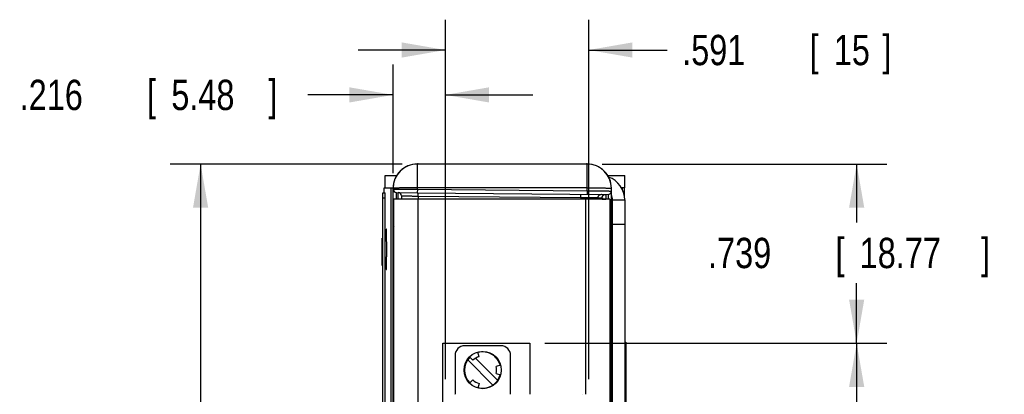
# Model space of a CAD drawing. Header units: inches. Extents: x 0 to 22, y 0 to 17.
# Tile 25 of 26: x 12.7 to 16.7, y 11.6 to 13.1. Entities that reach past the tile are written whole.
import ezdxf

# ---------------------------------------------------------------- set-up
doc = ezdxf.new("R2010")
doc.units = ezdxf.units.IN
doc.header["$LTSCALE"] = 1.21
doc.header["$MEASUREMENT"] = 0
doc.layers.get('0').update_dxf_attribs({"linetype": 'CONTINUOUS'})
doc.layers.add('DIMENSIONS', color=7, linetype='CONTINUOUS')
doc.styles.get("Standard").update_dxf_attribs({"font": 'txt', "width": 0.8})
doc.dimstyles.new('DIMSTYLE_1', dxfattribs={"dimtxt": 0.125, "dimasz": 0.18, "dimexe": 0.18, "dimexo": 0.0625, "dimgap": 0.09, "dimtad": 0, "dimtih": 1, "dimtoh": 1, "dimdec": 3, "dimzin": 4, "dimdsep": 46, "dimtxsty": 'STANDARD', "dimblk": '_FILLED', "dimblk1": '_FILLED', "dimblk2": '_FILLED', "dimcen": 0.09, "dimadec": 0, "dimazin": 0, "dimtp": 0.01, "dimtm": 0.01, "dimtfac": 1, "dimtdec": 3, "dimtofl": 0, "dimtmove": 0, "dimatfit": 3, "dimldrblk": '_FILLED', "dimfxl": 1, "dimtolj": 1, "dimtzin": 4, "dimarcsym": 0})

# ---------------------------------------------------------------- blocks, each defined once
blk = doc.blocks.new('_FILLED')
at = {"color": 0, "linetype": 'BYBLOCK'}
blk.add_solid([(0, 0), (-1, 0.174), (-1, -0.174)], dxfattribs=at)
blk = doc.blocks.new('*D3')
at = {"layer": 'DIMENSIONS', "color": 2, "linetype": 'CONTINUOUS'}
for p, q in [((14.2435, 12.5373), (13.2876, 12.5373)), ((13.4126, 12.5373), (13.4126, 11.023)), ((13.4126, 9.0683), (13.4126, 10.773)), ((14.2435, 9.0683), (13.2876, 9.0683))]:
    blk.add_line(p, q, dxfattribs=at)
at = {"layer": 'DIMENSIONS', "color": 2, "linetype": 'CONTINUOUS', "xscale": 0.18, "yscale": 0.18, "zscale": 0.18}
for p, rotation in [((13.4126, 12.5373), 90), ((13.4126, 9.0683), 270)]:
    blk.add_blockref('_FILLED', p, dxfattribs=dict(at, rotation=rotation))
at = {"layer": 'DIMENSIONS', "color": 2, "linetype": 'CONTINUOUS', "width": 0.8}
for s, p in [('3.469', (12.7501, 10.8355)), ('[', (13.3751, 10.8355)), ('88.11', (13.4751, 10.8355)), (']', (13.9751, 10.8355))]:
    blk.add_text(s, height=0.125, dxfattribs=at).set_placement(p)
blk = doc.blocks.new('*D4')
at = {"layer": 'DIMENSIONS', "color": 2, "linetype": 'CONTINUOUS'}
for p, q in [((15.0685, 12.5373), (16.242, 12.5373)), ((16.117, 12.5373), (16.117, 12.2955)), ((16.117, 11.7983), (16.117, 12.0455)), ((14.832, 11.7983), (16.242, 11.7983))]:
    blk.add_line(p, q, dxfattribs=at)
at = {"layer": 'DIMENSIONS', "color": 2, "linetype": 'CONTINUOUS', "xscale": 0.18, "yscale": 0.18, "zscale": 0.18}
for p, rotation in [((16.117, 12.5373), 90), ((16.117, 11.7983), 270)]:
    blk.add_blockref('_FILLED', p, dxfattribs=dict(at, rotation=rotation))
at = {"layer": 'DIMENSIONS', "color": 2, "linetype": 'CONTINUOUS', "width": 0.8}
for s, p in [('.739', (15.5045, 12.108)), ('[', (16.0295, 12.108)), ('18.77', (16.1295, 12.108)), (']', (16.6295, 12.108))]:
    blk.add_text(s, height=0.125, dxfattribs=at).set_placement(p)
blk = doc.blocks.new('*D5')
at = {"layer": 'DIMENSIONS', "color": 2, "linetype": 'CONTINUOUS'}
for p, q in [((14.832, 11.7983), (16.242, 11.7983)), ((16.117, 11.7983), (16.117, 10.8486)), ((16.117, 9.3783), (16.117, 10.5986)), ((14.832, 9.3783), (16.242, 9.3783))]:
    blk.add_line(p, q, dxfattribs=at)
at = {"layer": 'DIMENSIONS', "color": 2, "linetype": 'CONTINUOUS', "xscale": 0.18, "yscale": 0.18, "zscale": 0.18}
for p, rotation in [((16.117, 11.7983), 90), ((16.117, 9.3783), 270)]:
    blk.add_blockref('_FILLED', p, dxfattribs=dict(at, rotation=rotation))
at = {"layer": 'DIMENSIONS', "color": 2, "linetype": 'CONTINUOUS', "width": 0.8}
for s, p in [('2.420', (15.4545, 10.6611)), ('[', (16.0795, 10.6611)), ('61.47', (16.1795, 10.6611)), (']', (16.6795, 10.6611))]:
    blk.add_text(s, height=0.125, dxfattribs=at).set_placement(p)
blk = doc.blocks.new('*D6')
at = {"layer": 'DIMENSIONS', "color": 2, "linetype": 'CONTINUOUS'}
for p, q in [((14.206, 12.4998), (14.206, 12.9473)), ((14.4218, 11.6502), (14.4218, 12.9473)), ((14.206, 12.8223), (13.8543, 12.8223)), ((14.4218, 12.8223), (14.7818, 12.8223))]:
    blk.add_line(p, q, dxfattribs=at)
at = {"layer": 'DIMENSIONS', "color": 2, "linetype": 'CONTINUOUS', "xscale": 0.18, "yscale": 0.18, "zscale": 0.18}
blk.add_blockref('_FILLED', (14.206, 12.8223), dxfattribs=at)
at = {"layer": 'DIMENSIONS', "color": 2, "linetype": 'CONTINUOUS', "xscale": 0.18, "yscale": 0.18, "zscale": 0.18, "rotation": 180}
blk.add_blockref('_FILLED', (14.4218, 12.8223), dxfattribs=at)
at = {"layer": 'DIMENSIONS', "color": 2, "linetype": 'CONTINUOUS', "width": 0.8}
for s, p in [('.216', (12.6668, 12.7598)), ('[', (13.1918, 12.7598)), ('5.48', (13.2918, 12.7598)), (']', (13.6918, 12.7598))]:
    blk.add_text(s, height=0.125, dxfattribs=at).set_placement(p)
blk = doc.blocks.new('*D7')
at = {"layer": 'DIMENSIONS', "color": 2, "linetype": 'CONTINUOUS'}
for p, q in [((14.4218, 11.6502), (14.4218, 13.1324)), ((15.0124, 11.6501), (15.0124, 13.1324)), ((14.4218, 13.0074), (14.0618, 13.0074)), ((15.0124, 13.0074), (15.3353, 13.0074))]:
    blk.add_line(p, q, dxfattribs=at)
at = {"layer": 'DIMENSIONS', "color": 2, "linetype": 'CONTINUOUS', "xscale": 0.18, "yscale": 0.18, "zscale": 0.18}
blk.add_blockref('_FILLED', (14.4218, 13.0074), dxfattribs=at)
at = {"layer": 'DIMENSIONS', "color": 2, "linetype": 'CONTINUOUS', "xscale": 0.18, "yscale": 0.18, "zscale": 0.18, "rotation": 180}
blk.add_blockref('_FILLED', (15.0124, 13.0074), dxfattribs=at)
at = {"layer": 'DIMENSIONS', "color": 2, "linetype": 'CONTINUOUS', "width": 0.8}
for s, p in [('.591', (15.3978, 12.9449)), ('[', (15.9228, 12.9449)), ('15', (16.0228, 12.9449)), (']', (16.2228, 12.9449))]:
    blk.add_text(s, height=0.125, dxfattribs=at).set_placement(p)

msp = doc.modelspace()

# ---------------------------------------------------------------- linework, layer by layer
at = {"color": 7, "linetype": 'CONTINUOUS'}
for p, q in [((14.306, 12.5374), (14.306, 12.5374)), ((14.3075, 12.5374), (14.306, 12.5374)), ((14.3064, 12.5373), (14.306, 12.5374)), ((14.306, 12.433), (14.306, 12.5373)), ((15.006, 12.5373), (14.306, 12.5373)), ((14.3065, 12.5374), (14.3065, 12.5374)), ((14.3065, 12.5374), (14.3065, 12.5374)), ((14.3075, 12.5374), (14.3075, 12.5374)), ((15.006, 12.5374), (15.0044, 12.5374)), ((15.0045, 12.5374), (15.0044, 12.5374)), ((15.0056, 12.5373), (15.006, 12.5374)), ((15.006, 12.5374), (15.006, 12.5374)), ((15.006, 12.4268), (15.006, 12.5373)), ((14.1735, 12.4393), (14.1735, 12.4893)), ((14.1735, 12.4893), (14.2206, 12.4893)), ((15.0914, 12.4893), (15.161, 12.4893)), ((15.161, 12.4393), (15.161, 12.4893)), ((14.1691, 12.419), (14.1691, 12.4393)), ((14.1691, 12.4393), (14.2061, 12.4393)), ((14.1969, 12.4393), (14.1969, 9.1873)), ((14.206, 12.4335), (14.206, 12.4374)), ((14.206, 9.1683), (14.206, 12.4332)), ((14.306, 12.433), (14.3059, 12.4189)), ((15.006, 12.439), (14.306, 12.439)), ((14.306, 12.433), (15.006, 12.4268)), ((15.006, 12.4268), (15.0059, 12.4128)), ((15.106, 9.1798), (15.106, 12.4374)), ((15.161, 12.4393), (15.1476, 12.4393)), ((15.1523, 12.4299), (15.1523, 12.4393)), ((15.1597, 12.4047), (15.1597, 12.4393)), ((14.1635, 9.1881), (14.1635, 12.419)), ((14.1635, 12.419), (14.1696, 12.419)), ((14.1635, 12.4181), (14.1735, 12.4181)), ((14.1635, 12.3981), (14.1735, 12.3981)), ((14.1735, 9.1881), (14.1735, 12.4188)), ((14.2085, 9.2133), (14.2085, 12.3924)), ((14.2385, 12.3924), (14.2085, 12.3924)), ((14.2089, 12.3923), (14.2085, 12.3923)), ((14.9999, 12.3923), (14.2089, 12.3923)), ((14.2197, 12.4197), (14.3059, 12.4189)), ((14.2312, 12.4196), (14.2312, 12.4192)), ((14.2385, 12.3923), (14.2385, 12.3924)), ((14.241, 12.4059), (14.241, 12.3923)), ((14.3059, 12.4189), (15.0921, 12.4121)), ((14.3085, 12.3923), (14.3085, 9.2133)), ((14.3098, 12.4051), (14.3098, 12.3923)), ((14.3098, 12.4051), (14.98, 12.3993)), ((14.98, 12.3993), (14.98, 12.3923)), ((14.9999, 12.3923), (14.9999, 11.5876)), ((15.0999, 12.3923), (14.9999, 12.3923)), ((15.0511, 12.3986), (15.0511, 12.3923)), ((15.0511, 12.3986), (15.0682, 12.3985)), ((15.0673, 12.3924), (15.0834, 12.3924)), ((15.0999, 12.3923), (15.0999, 9.2133)), ((15.106, 12.3893), (15.161, 12.3893)), ((15.1094, 12.3503), (15.1094, 12.3893)), ((15.1106, 12.3503), (15.1106, 12.3893)), ((15.111, 9.2173), (15.111, 12.3893)), ((15.161, 12.3893), (15.161, 9.2173)), ((14.206, 12.3398), (14.2085, 12.3398)), ((15.106, 12.3503), (15.111, 12.3503)), ((15.106, 12.3393), (15.111, 12.3393)), ((14.206, 12.3293), (14.2085, 12.3293)), ((15.106, 12.3322), (15.0999, 12.3322)), ((15.111, 12.2893), (15.161, 12.2893)), ((14.161, 12.1193), (14.161, 12.2313)), ((14.161, 12.2313), (14.1635, 12.2313)), ((14.1735, 12.2313), (14.1794, 12.2313)), ((14.2085, 12.1989), (14.206, 12.1989)), ((14.161, 12.1193), (14.1635, 12.1193)), ((14.1735, 12.1193), (14.1791, 12.1193)), ((14.4105, 9.3783), (14.4105, 11.7983)), ((14.4105, 11.7983), (14.7695, 11.7983)), ((14.6508, 11.7877), (14.5011, 11.7877)), ((14.7695, 11.7983), (14.7695, 11.5876)), ((15.161, 11.8033), (15.165, 11.8033)), ((15.165, 11.8033), (15.165, 9.8033)), ((14.4618, 11.7483), (14.4618, 11.5877)), ((14.5136, 11.73), (14.6176, 11.626)), ((14.535, 11.7281), (14.5211, 11.7419)), ((14.546, 11.7366), (14.6371, 11.6455)), ((14.5606, 11.7429), (14.5555, 11.7619)), ((14.6901, 11.5877), (14.6901, 11.7483)), ((15.161, 11.7433), (15.165, 11.7433)), ((14.6495, 11.7076), (14.6305, 11.7025)), ((14.6305, 11.6729), (14.6495, 11.6678)), ((14.5211, 11.6335), (14.535, 11.6473)), ((14.5606, 11.6326), (14.5555, 11.6135)), ((14.4572, 11.5878), (14.4572, 11.5878)), ((14.9887, 11.5876), (14.9887, 11.5878))]:
    msp.add_line(p, q, dxfattribs=at)
for points in [[(14.3093, 12.5373), (14.3088, 12.5374), (14.3082, 12.5374), (14.3075, 12.5374)], [(15.0044, 12.5374), (15.0038, 12.5374), (15.0031, 12.5374), (15.0027, 12.5373)]]:
    msp.add_lwpolyline(points, dxfattribs=at)
msp.add_circle((14.5754, 11.6877), 0.0768, dxfattribs=at)
for centre, radius, start, end in [((14.306, 12.4374), 0.1, 90, 180.0851), ((14.306, 12.4373), 0.1, 90, 180), ((14.3065, 12.5074), 0.03, 89.9816, 90.2482), ((14.3065, 12.5074), 0.03, 85.646, 89.9373), ((15.0055, 12.5074), 0.03, 90, 94.3339), ((15.006, 12.4374), 0.1, 359.9152, 90), ((15.006, 12.4373), 0.1, 0, 90), ((15.061, 12.3893), 0.1, 0, 70.3211), ((14.2198, 12.4335), 0.0138, 180, 269.5), ((15.0922, 12.4259), 0.0138, 269.5, 360), ((14.2272, 12.4059), 0.0138, 0, 88.6962), ((15.061, 12.3893), 0.05, 0, 25.7016), ((14.226, 12.2887), 0.02, 180, 208.8702), ((14.5011, 11.7483), 0.0394, 90, 180), ((14.6508, 11.7483), 0.0394, 0, 90), ((14.5754, 11.6877), 0.0748, 135.0191, 225), ((14.5754, 11.6877), 0.0571, 105, 135), ((14.5754, 11.6877), 0.0748, 14.9784, 105.0058), ((14.5754, 11.6877), 0.0571, 345, 15), ((14.5754, 11.6877), 0.0748, 255.0058, 344.9784), ((14.5754, 11.6877), 0.0571, 225, 255)]:
    msp.add_arc(centre, radius, start, end, dxfattribs=at)
for points in [[(14.2064, 12.4374), (14.2062, 12.4374), (14.206, 12.4374), (14.206, 12.4373)], [(14.206, 12.4335), (14.206, 12.4336), (14.2062, 12.4335), (14.2064, 12.4335)], [(15.1056, 12.4374), (15.1058, 12.4374), (15.106, 12.4374), (15.106, 12.4373)], [(15.1056, 12.4259), (15.1058, 12.4259), (15.106, 12.426), (15.106, 12.4259)], [(14.2196, 12.4195), (14.2196, 12.4196), (14.2196, 12.4196), (14.2196, 12.4197)], [(14.2274, 12.4194), (14.2274, 12.4195), (14.2274, 12.4196), (14.2274, 12.4196)], [(14.241, 12.4059), (14.2411, 12.4059), (14.2412, 12.4059), (14.2413, 12.4059)], [(15.0631, 12.4122), (15.0632, 12.4122), (15.0634, 12.4123), (15.0636, 12.4123)], [(15.0636, 12.4123), (15.064, 12.4123), (15.0643, 12.4123), (15.0647, 12.4123)], [(15.0822, 12.4122), (15.0823, 12.4121), (15.0823, 12.412), (15.0823, 12.4119)], [(15.0922, 12.4121), (15.0922, 12.412), (15.0921, 12.4119), (15.0921, 12.4119)]]:
    msp.add_open_spline(points, degree=3, dxfattribs=at)
for points, knots in [([(14.306, 12.439), (14.3031, 12.439), (14.2973, 12.439), (14.2887, 12.439), (14.2802, 12.439), (14.2719, 12.4389), (14.2638, 12.4388), (14.2561, 12.4388), (14.2488, 12.4387), (14.2419, 12.4386), (14.2355, 12.4385), (14.2296, 12.4384), (14.2243, 12.4383), (14.2196, 12.4382), (14.2156, 12.438), (14.2122, 12.4379), (14.2097, 12.4377), (14.2077, 12.4376), (14.2069, 12.4375), (14.2064, 12.4374)], [0, 0, 0, 0, 0.087461, 0.174257, 0.259727, 0.343221, 0.424104, 0.50176, 0.575599, 0.645059, 0.709612, 0.768766, 0.822074, 0.869129, 0.909574, 0.943105, 0.96947, 0.988475, 1, 1, 1, 1]), ([(14.2064, 12.4335), (14.2069, 12.4334), (14.2076, 12.4336), (14.2097, 12.4335), (14.2122, 12.4335), (14.2156, 12.4335), (14.2196, 12.4335), (14.2243, 12.4335), (14.2296, 12.4335), (14.2355, 12.4334), (14.2419, 12.4334), (14.2488, 12.4333), (14.2561, 12.4333), (14.2638, 12.4333), (14.2719, 12.4332), (14.2802, 12.4331), (14.2887, 12.4331), (14.2973, 12.433), (14.3031, 12.433), (14.306, 12.433)], [0, 0, 0, 0, 0.011437, 0.030393, 0.056726, 0.090251, 0.130699, 0.177764, 0.231067, 0.290219, 0.354757, 0.424201, 0.498055, 0.575727, 0.656651, 0.740166, 0.825657, 0.912497, 1, 1, 1, 1]), ([(15.006, 12.439), (15.0089, 12.439), (15.0147, 12.439), (15.0233, 12.439), (15.0318, 12.439), (15.0401, 12.4389), (15.0481, 12.4388), (15.0559, 12.4388), (15.0632, 12.4387), (15.0701, 12.4386), (15.0765, 12.4385), (15.0824, 12.4384), (15.0877, 12.4383), (15.0924, 12.4382), (15.0964, 12.438), (15.0997, 12.4379), (15.1023, 12.4377), (15.1043, 12.4376), (15.1051, 12.4375), (15.1056, 12.4374)], [0, 0, 0, 0, 0.087461, 0.174257, 0.259727, 0.343221, 0.424104, 0.50176, 0.575599, 0.645059, 0.709612, 0.768766, 0.822074, 0.869129, 0.909574, 0.943105, 0.96947, 0.988475, 1, 1, 1, 1]), ([(15.006, 12.4268), (15.0089, 12.4268), (15.0147, 12.4268), (15.0233, 12.4267), (15.0318, 12.4266), (15.0401, 12.4266), (15.0482, 12.4265), (15.0559, 12.4264), (15.0632, 12.4264), (15.0701, 12.4263), (15.0765, 12.4263), (15.0824, 12.4262), (15.0877, 12.4261), (15.0924, 12.4261), (15.0964, 12.426), (15.0997, 12.426), (15.1023, 12.4259), (15.1043, 12.426), (15.1051, 12.4258), (15.1056, 12.4259)], [0, 0, 0, 0, 0.087509, 0.174351, 0.259842, 0.343356, 0.424277, 0.501945, 0.575794, 0.645232, 0.709765, 0.768917, 0.82222, 0.869287, 0.909736, 0.943264, 0.9696, 0.988559, 1, 1, 1, 1]), ([(14.2195, 12.3924), (14.2195, 12.3928), (14.2195, 12.395), (14.2195, 12.3988), (14.2195, 12.4035), (14.2195, 12.4076), (14.2196, 12.4112), (14.2196, 12.4142), (14.2196, 12.4165), (14.2195, 12.4183), (14.2197, 12.419), (14.2196, 12.4195)], [0, 0, 0, 0, 0.049584, 0.24239, 0.416527, 0.570572, 0.703249, 0.813335, 0.899945, 0.962356, 1, 1, 1, 1]), ([(14.2275, 12.3924), (14.2275, 12.3928), (14.2275, 12.395), (14.2275, 12.3987), (14.2275, 12.4034), (14.2274, 12.4076), (14.2274, 12.4112), (14.2274, 12.4142), (14.2274, 12.4164), (14.2275, 12.4183), (14.2273, 12.4189), (14.2274, 12.4194)], [0, 0, 0, 0, 0.047065, 0.240354, 0.414981, 0.569473, 0.702489, 0.812892, 0.899723, 0.962269, 1, 1, 1, 1]), ([(14.2413, 12.4059), (14.2416, 12.4059), (14.2424, 12.4059), (14.2438, 12.4058), (14.2458, 12.4058), (14.2483, 12.4058), (14.2514, 12.4058), (14.255, 12.4057), (14.259, 12.4057), (14.2635, 12.4056), (14.2684, 12.4056), (14.2736, 12.4055), (14.2791, 12.4055), (14.2849, 12.4054), (14.2909, 12.4053), (14.2971, 12.4053), (14.3034, 12.4052), (14.3076, 12.4052), (14.3098, 12.4051)], [0, 0, 0, 0, 0.012753, 0.033899, 0.06325, 0.100558, 0.145536, 0.197785, 0.256863, 0.322292, 0.393513, 0.469963, 0.551006, 0.635918, 0.724029, 0.814611, 0.906847, 1, 1, 1, 1]), ([(14.3098, 12.4051), (14.3098, 12.4058), (14.3098, 12.4071), (14.3098, 12.409), (14.3098, 12.4108), (14.3098, 12.4125), (14.3098, 12.4141), (14.3098, 12.4155), (14.3098, 12.4167), (14.3097, 12.4176), (14.3097, 12.4183), (14.3097, 12.4186), (14.3097, 12.4189), (14.3097, 12.4189)], [0, 0, 0, 0, 0.142291, 0.28168, 0.415331, 0.540524, 0.654713, 0.755576, 0.841061, 0.909434, 0.959312, 0.989704, 1, 1, 1, 1]), ([(14.98, 12.3993), (14.98, 12.3999), (14.98, 12.4012), (14.98, 12.4031), (14.98, 12.405), (14.98, 12.4067), (14.98, 12.4083), (14.98, 12.4096), (14.98, 12.4108), (14.9799, 12.4117), (14.9799, 12.4125), (14.9798, 12.4128), (14.9799, 12.4131), (14.9798, 12.4131)], [0, 0, 0, 0, 0.142284, 0.281665, 0.415309, 0.540495, 0.654678, 0.755535, 0.841016, 0.909386, 0.959261, 0.989651, 1, 1, 1, 1]), ([(14.98, 12.3993), (14.9821, 12.3993), (14.9863, 12.3992), (14.9927, 12.3992), (14.9989, 12.3991), (15.005, 12.399), (15.0109, 12.399), (15.0165, 12.3989), (15.0219, 12.3989), (15.0269, 12.3988), (15.0315, 12.3988), (15.0357, 12.3987), (15.0394, 12.3987), (15.0427, 12.3986), (15.0455, 12.3986), (15.0477, 12.3986), (15.0493, 12.3986), (15.0504, 12.3986), (15.051, 12.3986), (15.0511, 12.3986)], [0, 0, 0, 0, 0.089774, 0.178963, 0.266831, 0.352586, 0.435529, 0.515015, 0.590331, 0.66085, 0.726001, 0.785229, 0.838066, 0.884067, 0.92282, 0.95402, 0.977406, 0.992772, 1, 1, 1, 1]), ([(15.0511, 12.3986), (15.0511, 12.3992), (15.0512, 12.4005), (15.0517, 12.4025), (15.0523, 12.4043), (15.0533, 12.4061), (15.0545, 12.4077), (15.0559, 12.4091), (15.0575, 12.4102), (15.0592, 12.4112), (15.0611, 12.4119), (15.0624, 12.4121), (15.0631, 12.4122)], [0, 0, 0, 0, 0.100027, 0.200052, 0.300072, 0.400086, 0.500091, 0.600088, 0.700076, 0.800057, 0.900031, 1, 1, 1, 1]), ([(15.0682, 12.3985), (15.0682, 12.3992), (15.0683, 12.4005), (15.0687, 12.4024), (15.0694, 12.4043), (15.0704, 12.406), (15.0716, 12.4076), (15.073, 12.409), (15.0746, 12.4102), (15.0763, 12.4111), (15.0782, 12.4118), (15.0796, 12.4121), (15.0804, 12.4122), (15.0806, 12.4122)], [0, 0, 0, 0, 0.097786, 0.19557, 0.29335, 0.391123, 0.488888, 0.586645, 0.684393, 0.782134, 0.879868, 0.977598, 1, 1, 1, 1]), ([(15.0682, 12.3985), (15.0683, 12.3985), (15.0685, 12.398), (15.0687, 12.3972), (15.0689, 12.3958), (15.0691, 12.3941), (15.0692, 12.3929), (15.0692, 12.3924)], [0, 0, 0, 0, 0.056567, 0.196049, 0.422586, 0.735306, 1, 1, 1, 1]), ([(15.0823, 12.4119), (15.0824, 12.4115), (15.0825, 12.4108), (15.0827, 12.409), (15.0829, 12.4067), (15.083, 12.4037), (15.0832, 12.4001), (15.0833, 12.3963), (15.0834, 12.3936), (15.0835, 12.3924)], [0, 0, 0, 0, 0.053045, 0.139966, 0.260237, 0.412791, 0.596419, 0.809606, 1, 1, 1, 1]), ([(15.0921, 12.4119), (15.092, 12.4114), (15.0922, 12.4107), (15.0921, 12.4089), (15.0922, 12.4066), (15.0922, 12.4036), (15.0922, 12.4), (15.0923, 12.3962), (15.0923, 12.3935), (15.0923, 12.3923)], [0, 0, 0, 0, 0.052116, 0.138485, 0.258372, 0.410804, 0.594471, 0.807721, 1, 1, 1, 1]), ([(14.206, 12.3037), (14.206, 12.3032), (14.2061, 12.3023), (14.2065, 12.3009), (14.2072, 12.2996), (14.2079, 12.2987), (14.2084, 12.2982), (14.2085, 12.2981)], [0, 0, 0, 0, 0.220272, 0.444799, 0.677279, 0.920457, 1, 1, 1, 1]), ([(14.1782, 12.2687), (14.1782, 12.2687), (14.1779, 12.2687), (14.1781, 12.2677), (14.1778, 12.2666), (14.1778, 12.2645), (14.1776, 12.2619), (14.1775, 12.2587), (14.1774, 12.2549), (14.1773, 12.2505), (14.1772, 12.2456), (14.1771, 12.2403), (14.1771, 12.2354), (14.177, 12.2324), (14.177, 12.2313)], [0, 0, 0, 0, 0.00173, 0.019866, 0.055508, 0.108347, 0.178242, 0.264483, 0.366201, 0.483048, 0.61373, 0.757052, 0.912461, 1, 1, 1, 1]), ([(14.1797, 12.1858), (14.1797, 12.1883), (14.1797, 12.1932), (14.1797, 12.2006), (14.1796, 12.2078), (14.1796, 12.2149), (14.1795, 12.2217), (14.1795, 12.2283), (14.1794, 12.2345), (14.1793, 12.2403), (14.1792, 12.2456), (14.1791, 12.2505), (14.179, 12.2549), (14.1789, 12.2587), (14.1788, 12.2619), (14.1787, 12.2645), (14.1786, 12.2666), (14.1783, 12.2677), (14.1785, 12.2687), (14.1783, 12.2687), (14.1782, 12.2687)], [0, 0, 0, 0, 0.08957, 0.178583, 0.26597, 0.35127, 0.433867, 0.512782, 0.587661, 0.65789, 0.722657, 0.781711, 0.834515, 0.880481, 0.919453, 0.951038, 0.974916, 0.991023, 0.999218, 1, 1, 1, 1]), ([(14.206, 12.2917), (14.206, 12.2914), (14.206, 12.2908), (14.2062, 12.2899), (14.2066, 12.2889), (14.207, 12.288), (14.2076, 12.2872), (14.2081, 12.2866), (14.2084, 12.2862), (14.2085, 12.2862)], [0, 0, 0, 0, 0.15131, 0.304055, 0.459611, 0.619043, 0.783154, 0.952534, 1, 1, 1, 1]), ([(14.206, 12.2887), (14.206, 12.288), (14.2061, 12.2866), (14.2064, 12.2845), (14.2069, 12.2825), (14.2076, 12.2807), (14.2082, 12.2797), (14.2085, 12.2792)], [0, 0, 0, 0, 0.209216, 0.421423, 0.633399, 0.84131, 1, 1, 1, 1]), ([(14.1782, 12.1029), (14.1783, 12.1029), (14.1785, 12.1029), (14.1783, 12.1039), (14.1786, 12.105), (14.1787, 12.1071), (14.1788, 12.1097), (14.1789, 12.1129), (14.179, 12.1167), (14.1791, 12.1211), (14.1792, 12.126), (14.1793, 12.1313), (14.1794, 12.1372), (14.1795, 12.1433), (14.1795, 12.1499), (14.1796, 12.1567), (14.1796, 12.1638), (14.1797, 12.171), (14.1797, 12.1784), (14.1797, 12.1833), (14.1797, 12.1858)], [0, 0, 0, 0, 0.000782, 0.008977, 0.025084, 0.048962, 0.080547, 0.119519, 0.165485, 0.218289, 0.277343, 0.34211, 0.412339, 0.487218, 0.566133, 0.64873, 0.73403, 0.821417, 0.91043, 1, 1, 1, 1]), ([(14.1774, 12.1193), (14.1774, 12.1184), (14.1774, 12.1162), (14.1775, 12.1129), (14.1776, 12.1097), (14.1778, 12.1071), (14.1778, 12.105), (14.1781, 12.1039), (14.1779, 12.1029), (14.1782, 12.1029), (14.1782, 12.1029)], [0, 0, 0, 0, 0.168001, 0.399101, 0.595038, 0.753839, 0.873887, 0.954866, 0.99607, 1, 1, 1, 1])]:
    msp.add_open_spline(points, degree=3, knots=knots, dxfattribs=at)

# ---------------------------------------------------------------- dimensions: what is measured, and where the dimension line sits
at = {"layer": 'DIMENSIONS', "color": 2, "linetype": 'CONTINUOUS'}
for base, p1, p2, angle, picture, middle in [((14.4218, 13.0074), (15.0124, 11.6501), (14.4218, 11.6502), 180, '*D7', (15.8603, 13.0074)), ((14.206, 12.8223), (14.4218, 11.6502), (14.206, 12.4998), 180, '*D6', (13.2293, 12.8223)), ((13.4126, 9.0683), (14.2435, 12.5373), (14.2435, 9.0683), 270, '*D3', (13.4126, 10.898)), ((16.117, 12.5373), (14.832, 11.7983), (15.0685, 12.5373), 90, '*D4', (16.117, 12.1705)), ((16.117, 9.3783), (14.832, 11.7983), (14.832, 9.3783), 270, '*D5', (16.117, 10.7236))]:
    dim = msp.add_linear_dim(base=base, p1=p1, p2=p2, angle=angle, dimstyle='DIMSTYLE_1', dxfattribs=at)
    dim.commit()
    dim.dimension.update_dxf_attribs({"geometry": picture, "text_midpoint": middle, "dimtype": 160})

doc.saveas('drawing.dxf')
